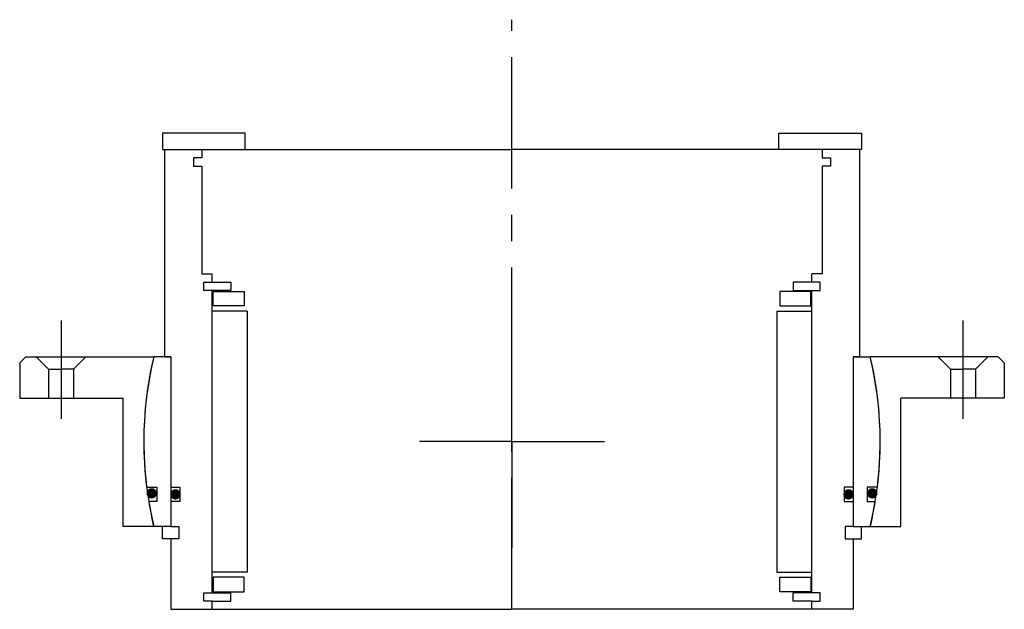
# Model space of a CAD drawing. Header units: millimetres. Extents: x -119 to 119, y -40 to 102.
import ezdxf

# ---------------------------------------------------------------- set-up
doc = ezdxf.new("R2010")
doc.units = ezdxf.units.MM
doc.linetypes.add('CENTER', pattern=[50.8, 31.75, -6.35, 6.35, -6.35])
doc.layers.add('Center', color=1, linetype='CENTER')

# ---------------------------------------------------------------- blocks, each defined once
blk = doc.blocks.new('in-sf128')
for p, q in [((-64.5, 74.5), (-84.5, 74.5)), ((-84.5, 74.5), (-84.5, 70.5)), ((-64.5, 70.5), (-64.5, 74.5)), ((64.5, 74.5), (84.5, 74.5)), ((64.5, 70.5), (64.5, 74.5)), ((84.5, 74.5), (84.5, 70.5)), ((-84.5, 70.5), (-64.5, 70.5)), ((-84, 70.5), (-84, 20.5)), ((-84, 70.5), (-75, 70.5)), ((-75, 70.5), (0, 70.5)), ((-75, 70.5), (-75, 68.5)), ((75, 70.5), (0, 70.5)), ((84.5, 70.5), (64.5, 70.5)), ((84, 70.5), (75, 70.5)), ((75, 70.5), (75, 68.5)), ((84, 70.5), (84, 20.5)), ((-77, 68.5), (-77, 66.5)), ((-75, 68.5), (-77, 68.5)), ((75, 68.5), (77, 68.5)), ((77, 68.5), (77, 66.5)), ((-77, 66.5), (-75, 66.5)), ((-75, 66.5), (-75, 40.5)), ((75, 66.5), (75, 40.5)), ((77, 66.5), (75, 66.5)), ((-75, 40.5), (-72.5, 40.5)), ((-72.5, 38.5), (-72.5, 40.5)), ((75, 40.5), (72.5, 40.5)), ((72.5, 38.5), (72.5, 40.5)), ((-74.5, 36.5), (-74.5, 38.5)), ((-74.5, 38.5), (-72.5, 38.5)), ((-72.5, 38.5), (-68, 38.5)), ((-68, 38.5), (-68, 36.5)), ((72.5, 38.5), (68, 38.5)), ((68, 38.5), (68, 36.5)), ((74.5, 38.5), (72.5, 38.5)), ((74.5, 36.5), (74.5, 38.5)), ((-68, 36.5), (-74.5, 36.5)), ((-72.5, -36.5), (-72.5, 36.5)), ((-72.25, 36.25), (-64.75, 36.25)), ((-72.25, 32.75), (-72.25, 36.25)), ((-64.75, 36.25), (-64.75, 32.75)), ((72.25, 36.25), (64.75, 36.25)), ((64.75, 36.25), (64.75, 32.75)), ((68, 36.5), (74.5, 36.5)), ((72.25, 32.75), (72.25, 36.25)), ((72.5, -36.5), (72.5, 36.5)), ((-64, 31.5), (-72.5, 31.5)), ((-64.75, 32.75), (-72.25, 32.75)), ((-64, 31.5), (-64, -31.5)), ((64, 31.5), (64, -31.5)), ((64, 31.5), (72.5, 31.5)), ((64.75, 32.75), (72.25, 32.75)), ((-82.5, 20.5), (-86.61, 20.5)), ((-84, 20.5), (-82.5, 20.5)), ((-82.5, 20.5), (-82.5, -20.5)), ((-82.5, 20.5), (-82.5, -11)), ((82.5, 20.5), (82.5, -11)), ((82.5, 20.5), (82.5, -20.5)), ((82.5, 20.5), (86.61, 20.5)), ((84, 20.5), (82.5, 20.5)), ((-88.32, -11), (-85.85, -11)), ((-85.85, -11), (-85.85, -14.5)), ((-82.5, -11), (-80.3, -11)), ((-80.3, -11), (-80.3, -14.5)), ((80.3, -11), (80.3, -14.5)), ((82.5, -11), (80.3, -11)), ((85.85, -11), (85.85, -14.5)), ((88.32, -11), (85.85, -11)), ((-85.85, -14.5), (-87.81, -14.5)), ((-82.5, -14.5), (-82.5, -20.5)), ((-80.3, -14.5), (-82.5, -14.5)), ((80.3, -14.5), (82.5, -14.5)), ((82.5, -14.5), (82.5, -20.5)), ((85.85, -14.5), (87.81, -14.5)), ((-82.5, -20.5), (-86.61, -20.5)), ((-84.5, -23.5), (-84.5, -20.5)), ((-82.5, -20.5), (-80.5, -20.5)), ((-80.5, -20.5), (-80.5, -23.5)), ((82.5, -20.5), (80.5, -20.5)), ((80.5, -20.5), (80.5, -23.5)), ((82.5, -20.5), (86.61, -20.5)), ((84.5, -23.5), (84.5, -20.5)), ((-82.5, -23.5), (-84.5, -23.5)), ((-82.5, -23.5), (-82.5, -40.5)), ((-80.5, -23.5), (-82.5, -23.5)), ((80.5, -23.5), (82.5, -23.5)), ((82.5, -23.5), (82.5, -40.5)), ((82.5, -23.5), (84.5, -23.5)), ((-64, -31.5), (-72.5, -31.5)), ((-64.75, -32.75), (-72.25, -32.75)), ((-72.25, -32.75), (-72.25, -36.25)), ((-64.75, -36.25), (-64.75, -32.75)), ((64, -31.5), (72.5, -31.5)), ((64.75, -32.75), (72.25, -32.75)), ((64.75, -36.25), (64.75, -32.75)), ((72.25, -32.75), (72.25, -36.25)), ((-74.5, -38.5), (-74.5, -36.5)), ((-74.5, -36.5), (-68, -36.5)), ((-72.25, -36.25), (-64.75, -36.25)), ((-68, -38.5), (-68, -36.5)), ((72.25, -36.25), (64.75, -36.25)), ((68, -38.5), (68, -36.5)), ((74.5, -36.5), (68, -36.5)), ((74.5, -38.5), (74.5, -36.5)), ((-72.5, -38.5), (-74.5, -38.5)), ((-72.5, -38.5), (-68, -38.5)), ((-72.5, -40.5), (-72.5, -38.5)), ((72.5, -38.5), (68, -38.5)), ((72.5, -40.5), (72.5, -38.5)), ((72.5, -38.5), (74.5, -38.5)), ((-82.5, -40.5), (-72.5, -40.5)), ((-72.5, -40.5), (0, -40.5)), ((72.5, -40.5), (0, -40.5)), ((82.5, -40.5), (72.5, -40.5))]:
    blk.add_line(p, q)
at = {"const_width": 1.2}
for points in [[(-86.44, -12.5, -1), (-87.74, -12.5, -1)], [(-80.7, -12.75, -1), (-82, -12.75, -1)], [(80.7, -12.75, 1), (82, -12.75, 1)], [(86.44, -12.5, 1), (87.74, -12.5, 1)]]:
    blk.add_lwpolyline(points, format="xyb", close=True, dxfattribs=at)
for start, end in [(166.6831, 187.0997), (352.9003, 13.3169), (189.3765, 193.3169), (346.6831, 350.6235)]:
    blk.add_arc((0, 0), 89, start, end)
at = {"layer": 'Center'}
blk.add_line((0, -40.5), (0, 101.87), dxfattribs=at)
blk = doc.blocks.new('4SF120-139 yderhus')
for p, q in [((-117.5, 20.5), (-119, 19)), ((-117.5, 20.5), (-86.61, 20.5)), ((-115, 20.5), (-112, 17.5)), ((-103, 20.5), (-106, 17.5)), ((117.5, 20.5), (86.61, 20.5)), ((103, 20.5), (106, 17.5)), ((115, 20.5), (112, 17.5)), ((117.5, 20.5), (119, 19)), ((-119, 19), (-119, 10.5)), ((-112, 17.5), (-109, 17.5)), ((-112, 17.5), (-112, 10.5)), ((-106, 17.5), (-109, 17.5)), ((-106, 17.5), (-106, 10.5)), ((106, 17.5), (106, 10.5)), ((106, 17.5), (109, 17.5)), ((112, 17.5), (109, 17.5)), ((112, 17.5), (112, 10.5)), ((119, 19), (119, 10.5)), ((-119, 10.5), (-94, 10.5)), ((-94, -20.5), (-94, 10.5)), ((94, -20.5), (94, 10.5)), ((119, 10.5), (94, 10.5)), ((-86.61, -20.5), (-94, -20.5)), ((86.61, -20.5), (94, -20.5))]:
    blk.add_line(p, q)
for start, end in [(166.6831, 193.3169), (346.6831, 13.3169)]:
    blk.add_arc((0, 0), 89, start, end)
at = {"layer": 'Center'}
for p, q in [((-109, 29.24), (-109, 5.5)), ((109, 29.24), (109, 5.5)), ((0, 0), (0, 25.63)), ((0, 0), (-22.37, 0)), ((0, 0), (22.37, 0)), ((0, 0), (0, -25.63))]:
    blk.add_line(p, q, dxfattribs=at)

msp = doc.modelspace()

# ---------------------------------------------------------------- block references
for name in ['in-sf128', '4SF120-139 yderhus']:
    msp.add_blockref(name, (0, 0))

doc.saveas('drawing.dxf')
